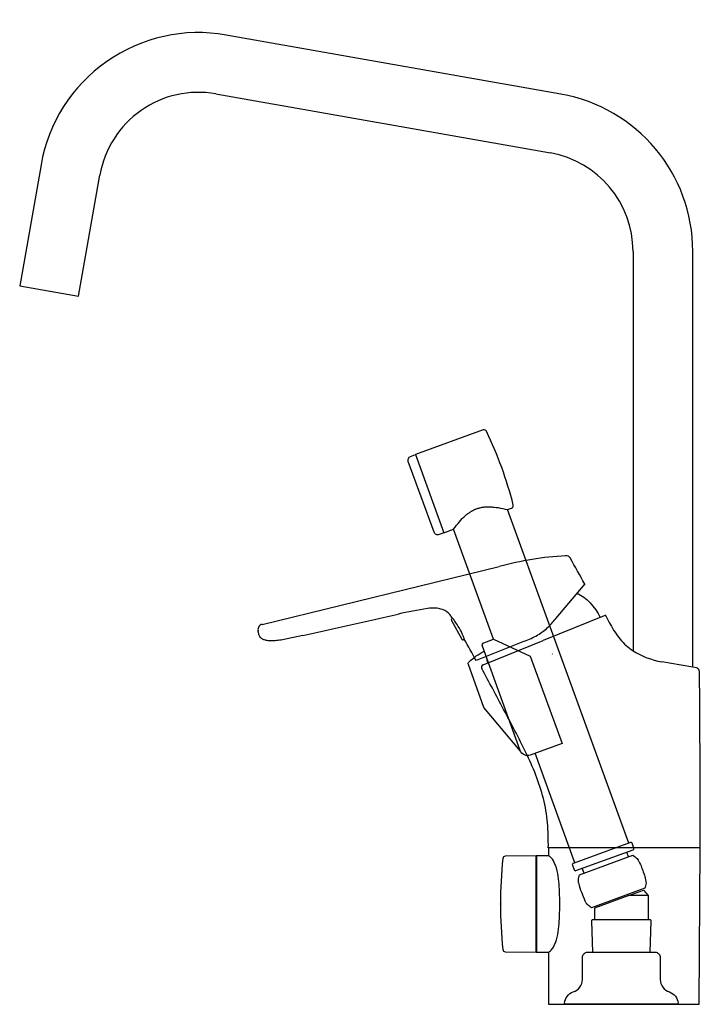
# Model space of a CAD drawing. Header units: millimetres. Extents: x -232 to 30, y 0 to 379.
import ezdxf

# ---------------------------------------------------------------- set-up
doc = ezdxf.new("R2010")
doc.units = ezdxf.units.MM
doc.header["$MEASUREMENT"] = 0
doc.layers.add('PLANNING', color=1, linetype='Continuous')

# ---------------------------------------------------------------- blocks, each defined once
blk = doc.blocks.new('83060000_r')
at = {"layer": 'PLANNING'}
for p, q in [((-23.32, 350.21), (-152.14, 372.92)), ((-156.14, 350.27), (-27.31, 327.56)), ((-223.39, 323.04), (-231.61, 276.42)), ((-208.95, 272.43), (-200.74, 319.04)), ((4.5, 289.64), (4.5, 136.04)), ((27.5, 129.71), (27.5, 289.64)), ((-231.61, 276.42), (-208.95, 272.43)), ((2.82, 62.01), (-43.87, 190.31)), ((-138.3, 146.19), (-46.99, 168.47)), ((-14.08, 161.71), (-25.19, 148.54)), ((-64.98, 148.52), (-65.27, 148.34)), ((-6.03, 149.68), (-30.14, 139.94)), ((-5.82, 149.26), (-6.03, 149.68)), ((-65.43, 147.67), (-61.41, 140.51)), ((-63.84, 144.99), (-63.84, 145)), ((-122.62, 141.91), (-130.39, 140.2)), ((-60.72, 140.32), (-60.44, 140.48)), ((-37.34, 139.74), (-55.93, 132.22)), ((-53.25, 130.6), (-30.14, 139.94)), ((-26.63, 134.82), (-26.54, 134.75)), ((-59.13, 131.34), (-59.13, 131.34)), ((28.87, 129.48), (27.5, 129.71)), ((-17.85, 54.49), (-33.17, 96.57)), ((-32.81, 57.12), (-44.66, 56.99)), ((-32.81, 20.08), (-32.81, 57.12)), ((-28, 57.18), (-32.7, 57.1)), ((-32.7, 57.1), (-32.7, 20.1)), ((30.4, 60.2), (-28.1, 60.2)), ((-28, 60.2), (-28, 57.18)), ((-27.82, 57.04), (-28, 57.18)), ((-27.68, 56.94), (-27.82, 57.04)), ((2.74, 56.69), (2.05, 58.57)), ((29.99, 0), (30.3, 60.2)), ((-25.36, 53.5), (-25.54, 53.95)), ((-14.37, 50.47), (-15.05, 52.35)), ((-25.54, 23.25), (-25.36, 23.7)), ((-44.66, 20.21), (-32.81, 20.08)), ((-32.7, 20.1), (-27.99, 20.02)), ((-27.99, 20.02), (-27.81, 20.16)), ((-27.99, 20.02), (-27.99, 0)), ((-27.81, 20.16), (-27.67, 20.26)), ((-27.99, 0), (29.99, 0))]:
    blk.add_line(p, q, dxfattribs=at)
for points in [[(-68.31, 181.42), (-64.55, 182.78), (-63.99, 183.54), (-63.43, 184.29), (-62.87, 185), (-62.3, 185.68), (-61.78, 186.27), (-61.24, 186.85), (-60.96, 187.13), (-60.68, 187.41), (-60.39, 187.68), (-60.1, 187.94), (-59.84, 188.17), (-59.58, 188.39), (-59.32, 188.61), (-59.04, 188.82), (-58.77, 189.02), (-58.49, 189.22), (-58.2, 189.41), (-57.91, 189.59), (-57.65, 189.75), (-57.38, 189.9), (-57.11, 190.04), (-56.84, 190.18), (-56.56, 190.31), (-56.28, 190.44), (-56, 190.55), (-55.71, 190.66), (-55.44, 190.76), (-55.17, 190.84), (-54.9, 190.92), (-54.63, 191), (-54.31, 191.07), (-53.99, 191.14), (-53.66, 191.21), (-53.33, 191.26), (-52.99, 191.3), (-52.65, 191.34), (-52.31, 191.37), (-51.97, 191.39), (-51.62, 191.41), (-51.28, 191.41), (-50.94, 191.41), (-50.59, 191.4), (-50.2, 191.39), (-49.81, 191.36), (-49.41, 191.33), (-49.02, 191.29), (-48.24, 191.2), (-47.46, 191.08), (-46.56, 190.92), (-45.66, 190.74), (-44.76, 190.53), (-43.87, 190.31), (-42.24, 190.9, 0.384977), (-41.61, 192.09, 0.050464), (-51.94, 220.47, 0.384977), (-53.18, 220.97), (-79.25, 211.49)], [(-79.25, 211.49), (-68.31, 181.42), (-70.19, 180.73, -0.414214), (-72.11, 181.63), (-82.03, 208.88, -0.414214), (-81.13, 210.8), (-79.25, 211.49)], [(-49.15, 140.5), (-35.06, 133.92), (-22.83, 100.33), (-35.05, 95.88, -0.414214), (-38.89, 97.68), (-53.51, 137.85, -0.414214), (-52.92, 139.13), (-49.16, 140.5), (-64.55, 182.78)], [(-38.8, 97.44), (-52.9, 114.23), (-58.9, 130.71, -0.306693), (-58.62, 131.8, -0.058637), (-52.8, 135.89)], [(-18.56, 54.23, 0.414214), (-18.85, 53.59), (-18.18, 51.74, 0.414214), (-17.54, 51.44), (4.54, 59.48, 0.414214), (4.84, 60.12), (4.17, 61.97, 0.414214), (3.53, 62.27), (-18.56, 54.23)], [(-15.23, 42.98), (-15.54, 43.85), (-15.82, 44.72), (-16.08, 45.54), (-16.3, 46.36), (-16.37, 46.64), (-16.43, 46.91), (-16.46, 47.05), (-16.49, 47.19), (-16.51, 47.32), (-16.53, 47.46), (-16.54, 47.54), (-16.54, 47.58), (-16.54, 47.62), (-16.54, 47.66), (-16.54, 47.7), (-16.54, 47.74), (-16.54, 47.76), (-16.54, 47.78), (-16.54, 47.8), (-16.54, 47.82), (-16.54, 47.84), (-16.53, 47.85), (-16.53, 47.86, -0.046087), (-16.09, 49.84), (4.46, 57.32, -0.047482), (6.11, 56.05, -0.067819), (8.21, 51.51, -0.067746), (9.53, 46.67, -0.047502), (9.08, 44.63), (-11.47, 37.15, -0.046091), (-13.08, 38.38), (-13.1, 38.4), (-13.11, 38.41), (-13.13, 38.43), (-13.15, 38.45), (-13.16, 38.46), (-13.17, 38.47), (-13.2, 38.5), (-13.22, 38.53), (-13.25, 38.57), (-13.27, 38.6), (-13.29, 38.63), (-13.34, 38.7), (-13.41, 38.82), (-13.48, 38.94), (-13.55, 39.06), (-13.62, 39.18), (-13.75, 39.43), (-13.87, 39.69), (-14.24, 40.5), (-14.59, 41.32), (-15.23, 42.98)], [(11.07, 20.04), (11.48, 32.02, 0.424346), (10.98, 32.54), (-10.98, 32.54, 0.424346), (-11.48, 32.02), (-11.07, 20.04)], [(-21.47, 0), (-21.9, 0.5, -0.107445), (-20.86, 3.03, -0.167238), (-18.5, 4.77, 0.327538), (-15, 9.54), (-15, 18.04, -0.414214), (-13, 20.04), (13, 20.04, -0.414214), (15, 18.04), (15, 9.54, 0.327538), (18.5, 4.77, -0.281063), (21.9, 0.5), (21.47, 0), (-21.47, 0)]]:
    blk.add_lwpolyline(points, format="xyb", dxfattribs=at)
for points in [[(10.32, 41.86), (2.93, 41.86), (-10.33, 37.04), (-10.33, 32.54)], [(2.93, 41.86), (8.59, 43.92), (10.32, 41.87), (10.32, 32.54)]]:
    blk.add_lwpolyline(points, dxfattribs=at)
for centre, radius, start, end in [((-162.82, 312.36), 61.5, 80, 170), ((-162.82, 312.36), 38.5, 80, 170), ((-34, 289.64), 61.5, 0, 80), ((-34, 289.64), 38.5, 360, 80), ((-13.5, 42.17), 130.66, 93.497, 104.8526), ((-21.36, 170.6), 2, 29.5658, 93.1742), ((-1035.31, -404.61), 1167.74, 29.01011, 29.56575), ((-44.82, -31.5), 186.21, 99.2053, 102.745), ((-72.66, 140.3), 12.17, 71.7226, 99.2053), ((-70.77, 146.01), 6.15, 38.1821, 71.7226), ((-1857.98, 7984.79), 8032.58, 282.476572, 282.74499), ((-76.31, 141.22), 13.47, 32.8253, 39.6688), ((-65, 147.92), 0.5, 122.3511, 209.3696), ((-76.96, 138.07), 15.9, 36.1697, 41.1107), ((116.56, 210.48), 136.85, 206.5773, 208.016), ((-137.82, 144.19), 2.06, 146.1145, 188.828), ((-137.8, 144.18), 2.07, 103.7123, 146.1145), ((-87.74, 130.19), 29.25, 29.757, 36.1697), ((-84.23, 132.32), 25.15, 22.0453, 29.5064), ((33.39, 166.43), 42.73, 208.2533, 212.8547), ((-60.97, 140.76), 0.5, 209.3696, 299.3696), ((-85.08, 131.84), 26.11, 19.3291, 22.3189), ((-1070.67, -416.17), 1153.44, 28.3877, 28.85538), ((-54.21, 184.2), 47.56, 290.7711, 297.4912), ((19.39, 157.14), 25.93, 212.4, 227.5398), ((13.73, 150.96), 17.55, 227.5398, 238.2598), ((-27.12, 138.78), 25.46, 191.332, 197.0299), ((20.62, 161.41), 30.06, 237.5739, 260.3414), ((-52.88, 129.67), 1, 112, 208.5692), ((-1579.65, -701.69), 1737.44, 27.98022, 28.5692), ((-373, -2151.41), 2316.01, 80.04201, 80.34143), ((28.61, 128), 1.5, 0.4533, 80.155), ((-9328.67, 53.97), 9359.07, 0.038161, 0.453295), ((-476.82, -118.79), 490.05, 26.1065, 28.2895), ((-119.61, 54.85), 92.88, 15.2239, 26.8864), ((-88.01, 64.66), 59.83, 4.9342, 14.1084), ((-139.93, 61.51), 111.83, 359.3309, 4.2563), ((-44.65, 55.99), 1, 90.6324, 174.3161), ((-30.21, 53.34), 4.4, 42.6479, 54.9742), ((129.36, 38.64), 175.87, 174.3061, 180.0014), ((-32.17, 51.57), 7.04, 19.7418, 42.4156), ((-45.77, 46.2), 21.68, 8.1218, 19.6823), ((-77.99, 41.6), 54.22, 3.7927, 8.1218), ((-124.86, 39.18), 101.15, 359.6713, 3.4041), ((-19.88, 38.61), 26.63, 179.9587, 180.017), ((-198.41, 38.56), 151.9, 0.0072, 0.017), ((129.98, 38.6), 176.49, 180.0083, 185.6871), ((-128.5, 38.14), 104.79, 356.6467, 0.2499), ((-68.86, 34.65), 45.05, 351.4356, 356.6467), ((-47.38, 31.39), 23.33, 340.7581, 351.497), ((-32.18, 25.62), 7.05, 317.685, 340.324), ((-44.65, 21.21), 1, 185.6871, 269.3676), ((-30.23, 23.88), 4.43, 305.1869, 317.3925)]:
    blk.add_arc(centre, radius, start, end, dxfattribs=at)
blk.add_open_spline([(-17.06, 158.17), (-13.47, 156.54), (-10.21, 152.89), (-8.09, 148.85)], degree=3, dxfattribs=at)
for points, knots in [([(-25.19, 148.54), (-26.18, 147.37), (-27.21, 146.12), (-29.57, 143.76), (-30.72, 142.86), (-32.25, 142.02)], [257.840144, 257.840144, 257.840144, 257.840144, 262.614926, 262.614926, 267.731462, 267.731462, 267.731462, 267.731462]), ([(-130.39, 140.2), (-131.18, 140.09), (-132.66, 139.92), (-134.65, 139.81), (-136.3, 139.9), (-137.56, 140.19), (-138.54, 140.72), (-139.22, 141.51), (-139.65, 142.6), (-139.78, 143.41), (-139.85, 143.87)], [73.910221, 73.910221, 73.910221, 73.910221, 76.318114, 78.362738, 79.904936, 81.245398, 82.23342, 83.216998, 84.308347, 85.698315, 85.698315, 85.698315, 85.698315])]:
    blk.add_open_spline(points, degree=3, knots=knots, dxfattribs=at)

msp = doc.modelspace()

# ---------------------------------------------------------------- block references
msp.add_blockref('83060000_r', (0, 0))

doc.saveas('drawing.dxf')
